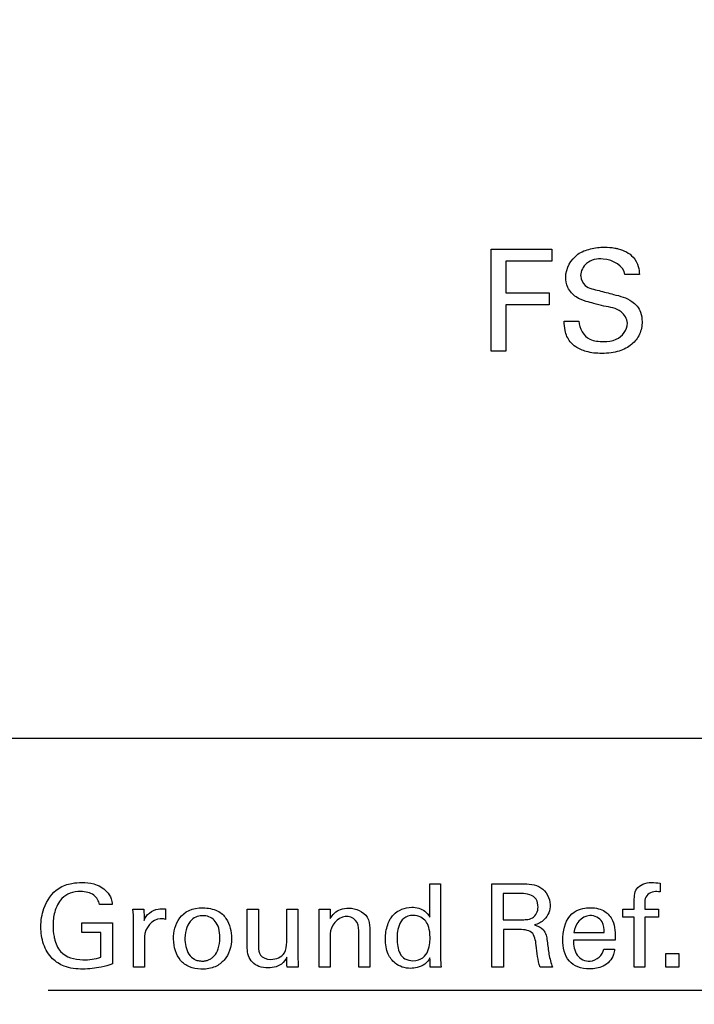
# Model space of a CAD drawing. Header units: inches. Extents: x 0 to 34, y 0 to 22.
# Tile 28 of 119: x 14.038 to 14.403, y 9.503 to 10.036. Entities that reach past the tile are written whole.
import ezdxf

# ---------------------------------------------------------------- set-up
doc = ezdxf.new("R2010")
doc.units = ezdxf.units.IN
doc.header["$LTSCALE"] = 1.87
doc.header["$MEASUREMENT"] = 0
doc.layers.get('0').update_dxf_attribs({"linetype": 'CONTINUOUS'})
doc.layers.add('DATUMCURVES', color=7, linetype='CONTINUOUS')
doc.layers.add('DIMENSIONS', color=7, linetype='CONTINUOUS')
doc.styles.get("Standard").update_dxf_attribs({"font": 'txt', "width": 0.8})
doc.dimstyles.new('DIMSTYLE_1', dxfattribs={"dimtxt": 0.125, "dimasz": 0.18, "dimexe": 0.18, "dimexo": 0.0625, "dimgap": 0.09, "dimtad": 0, "dimtih": 1, "dimtoh": 1, "dimdec": 3, "dimzin": 4, "dimdsep": 46, "dimtxsty": 'STANDARD', "dimblk": '_FILLED', "dimblk1": '_FILLED', "dimblk2": '_FILLED', "dimcen": 0.09, "dimadec": 0, "dimazin": 0, "dimtp": 0.001, "dimtm": 0.001, "dimtfac": 1, "dimtdec": 3, "dimtofl": 0, "dimtmove": 0, "dimatfit": 3, "dimldrblk": '_FILLED', "dimfxl": 1, "dimtolj": 1, "dimtzin": 4, "dimarcsym": 0})

# ---------------------------------------------------------------- blocks, each defined once
blk = doc.blocks.new('_FILLED')
at = {"color": 0, "linetype": 'BYBLOCK'}
blk.add_solid([(0, 0), (-1, 0.1736), (-1, -0.1736)], dxfattribs=at)
blk = doc.blocks.new('*D2')
at = {"layer": 'DIMENSIONS', "color": 2, "linetype": 'CONTINUOUS'}
for p, q in [((13.70119, 10.01086), (13.70119, 6.4058)), ((14.57619, 10.01086), (14.57619, 6.4058)), ((13.70119, 6.5308), (13.34119, 6.5308)), ((14.57619, 6.5308), (15.05703, 6.5308))]:
    blk.add_line(p, q, dxfattribs=at)
at = {"layer": 'DIMENSIONS', "color": 2, "linetype": 'CONTINUOUS', "xscale": 0.18, "yscale": 0.18, "zscale": 0.18}
blk.add_blockref('_FILLED', (13.70119, 6.5308), dxfattribs=at)
at = {"layer": 'DIMENSIONS', "color": 2, "linetype": 'CONTINUOUS', "xscale": 0.18, "yscale": 0.18, "zscale": 0.18, "rotation": 180}
blk.add_blockref('_FILLED', (14.57619, 6.5308), dxfattribs=at)
at = {"layer": 'DIMENSIONS', "color": 2, "linetype": 'CONTINUOUS', "width": 0.8}
for s, p in [('[', (15.94453, 6.4683)), (']', (16.54453, 6.4683)), ('8X ', (15.11953, 6.4683)), ('.875', (15.41953, 6.4683)), ('22.23', (16.04453, 6.4683))]:
    blk.add_text(s, height=0.125, dxfattribs=at).set_placement(p)
blk = doc.blocks.new('*D3')
at = {"layer": 'DIMENSIONS', "color": 2, "linetype": 'CONTINUOUS'}
for p, q in [((13.70119, 10.01086), (13.70119, 6.21877)), ((12.59712, 8.52833), (12.59712, 6.21877)), ((12.59712, 6.34377), (12.1991, 6.34377)), ((13.70119, 6.34377), (14.06119, 6.34377))]:
    blk.add_line(p, q, dxfattribs=at)
at = {"layer": 'DIMENSIONS', "color": 2, "linetype": 'CONTINUOUS', "xscale": 0.18, "yscale": 0.18, "zscale": 0.18}
blk.add_blockref('_FILLED', (12.59712, 6.34377), dxfattribs=at)
at = {"layer": 'DIMENSIONS', "color": 2, "linetype": 'CONTINUOUS', "xscale": 0.18, "yscale": 0.18, "zscale": 0.18, "rotation": 180}
blk.add_blockref('_FILLED', (13.70119, 6.34377), dxfattribs=at)
at = {"layer": 'DIMENSIONS', "color": 2, "linetype": 'CONTINUOUS', "width": 0.8}
for s, p in [('[', (11.4366, 6.28127)), (']', (12.0366, 6.28127)), ('1.104', (10.8116, 6.28127)), ('28.04', (11.5366, 6.28127))]:
    blk.add_text(s, height=0.125, dxfattribs=at).set_placement(p)
blk = doc.blocks.new('*D4')
at = {"layer": 'DIMENSIONS', "color": 2, "linetype": 'CONTINUOUS'}
for p, q in [((13.32619, 10.38586), (11.43576, 10.38586)), ((11.56076, 10.38586), (11.56076, 9.39442)), ((11.56076, 8.02786), (11.56076, 9.14442)), ((16.02369, 8.02786), (11.43576, 8.02786))]:
    blk.add_line(p, q, dxfattribs=at)
at = {"layer": 'DIMENSIONS', "color": 2, "linetype": 'CONTINUOUS', "xscale": 0.18, "yscale": 0.18, "zscale": 0.18}
for p, rotation in [((11.56076, 10.38586), 90), ((11.56076, 8.02786), 270)]:
    blk.add_blockref('_FILLED', p, dxfattribs=dict(at, rotation=rotation))
at = {"layer": 'DIMENSIONS', "color": 2, "linetype": 'CONTINUOUS', "width": 0.8}
for s, p in [('[', (11.67326, 9.20692)), (']', (12.27326, 9.20692)), ('2.358', (11.04826, 9.20692)), ('59.89', (11.77326, 9.20692)), ('4X ', (10.74826, 9.20692))]:
    blk.add_text(s, height=0.125, dxfattribs=at).set_placement(p)
blk = doc.blocks.new('*D21')
at = {"layer": 'DIMENSIONS', "color": 2, "linetype": 'CONTINUOUS'}
for p, q in [((14.57619, 10.01086), (14.57619, 6.69825)), ((15.45119, 10.01086), (15.45119, 6.69825)), ((14.57619, 6.82325), (14.21619, 6.82325)), ((15.45119, 6.82325), (15.91216, 6.82325))]:
    blk.add_line(p, q, dxfattribs=at)
at = {"layer": 'DIMENSIONS', "color": 2, "linetype": 'CONTINUOUS', "xscale": 0.18, "yscale": 0.18, "zscale": 0.18}
blk.add_blockref('_FILLED', (14.57619, 6.82325), dxfattribs=at)
at = {"layer": 'DIMENSIONS', "color": 2, "linetype": 'CONTINUOUS', "xscale": 0.18, "yscale": 0.18, "zscale": 0.18, "rotation": 180}
blk.add_blockref('_FILLED', (15.45119, 6.82325), dxfattribs=at)
at = {"layer": 'DIMENSIONS', "color": 2, "linetype": 'CONTINUOUS', "width": 0.8}
for s, p in [('[', (16.79966, 6.76075)), (']', (17.39966, 6.76075)), ('.875', (16.27466, 6.76075)), ('22.23', (16.89966, 6.76075)), ('7X ', (15.97466, 6.76075))]:
    blk.add_text(s, height=0.125, dxfattribs=at).set_placement(p)

msp = doc.modelspace()

# ---------------------------------------------------------------- linework, layer by layer
at = {"layer": 'DATUMCURVES', "color": 40, "linetype": 'CONTINUOUS'}
for points, knots in [([(14.29289, 9.91164, 0.8645), (14.29461, 9.91164, 0.8645), (14.30556, 9.91164, 0.8645), (14.31651, 9.91164, 0.8645), (14.32574, 9.91164, 0.8645)], [0, 0, 0, 0, 0.15625, 1, 1, 1, 1]), ([(14.29289, 9.85649, 0.8645), (14.29289, 9.85936, 0.8645), (14.29289, 9.87774, 0.8645), (14.29289, 9.89613, 0.8645), (14.29289, 9.91164, 0.8645)], [0, 0, 0, 0, 0.15625, 1, 1, 1, 1]), ([(14.36654, 9.87153, 0.8645), (14.36654, 9.87391, 0.8645), (14.36296, 9.87955, 0.8645), (14.35509, 9.88039, 0.8645), (14.34883, 9.8821, 0.8645), (14.34373, 9.88343, 0.8645), (14.33835, 9.88548, 0.8645), (14.33396, 9.89036, 0.8645), (14.33217, 9.89932, 0.8645), (14.33734, 9.90864, 0.8645), (14.34656, 9.9121, 0.8645), (14.35347, 9.91292, 0.8645), (14.35792, 9.91258, 0.8645), (14.35978, 9.91223, 0.8645)], [0, 0, 0, 0, 0.089356, 0.210968, 0.28166, 0.334745, 0.408555, 0.494841, 0.566943, 0.741217, 0.832923, 0.929463, 1, 1, 1, 1]), ([(14.35978, 9.91223, 0.8645), (14.3604, 9.91211, 0.8645), (14.36404, 9.91128, 0.8645), (14.36945, 9.90868, 0.8645), (14.37265, 9.90272, 0.8645), (14.37293, 9.89933, 0.8645), (14.37303, 9.89789, 0.8645)], [0, 0, 0, 0, 0.088515, 0.522641, 0.795824, 1, 1, 1, 1]), ([(14.32574, 9.90514, 0.8645), (14.32444, 9.90514, 0.8645), (14.31609, 9.90514, 0.8645), (14.30773, 9.90514, 0.8645), (14.30069, 9.90514, 0.8645)], [0, 0, 0, 0, 0.15625, 1, 1, 1, 1]), ([(14.30069, 9.90514, 0.8645), (14.30069, 9.90425, 0.8645), (14.30069, 9.89852, 0.8645), (14.30069, 9.89279, 0.8645), (14.30069, 9.88796, 0.8645)], [0, 0, 0, 0, 0.15625, 1, 1, 1, 1]), ([(14.36509, 9.89789, 0.8645), (14.36482, 9.90266, 0.8645), (14.35488, 9.90775, 0.8645), (14.34442, 9.90538, 0.8645), (14.34115, 9.89972, 0.8645), (14.34126, 9.89711, 0.8645), (14.34127, 9.89698, 0.8645)], [0, 0, 0, 0, 0.458215, 0.755271, 0.988296, 1, 1, 1, 1]), ([(14.34127, 9.89698, 0.8645), (14.34141, 9.89511, 0.8645), (14.34369, 9.89055, 0.8645), (14.34859, 9.8898, 0.8645), (14.35118, 9.88918, 0.8645)], [0, 0, 0, 0, 0.40678, 1, 1, 1, 1]), ([(14.30069, 9.88796, 0.8645), (14.30192, 9.88796, 0.8645), (14.30979, 9.88796, 0.8645), (14.31765, 9.88796, 0.8645), (14.32429, 9.88796, 0.8645)], [0, 0, 0, 0, 0.15625, 1, 1, 1, 1]), ([(14.35118, 9.88918, 0.8645), (14.35381, 9.8885, 0.8645), (14.35981, 9.88696, 0.8645), (14.36604, 9.88534, 0.8645), (14.36898, 9.88337, 0.8645)], [0, 0, 0, 0, 0.433545, 1, 1, 1, 1]), ([(14.36898, 9.88337, 0.8645), (14.37107, 9.882, 0.8645), (14.37392, 9.87837, 0.8645), (14.37464, 9.8729, 0.8645), (14.37425, 9.86885, 0.8645), (14.37284, 9.86441, 0.8645), (14.36902, 9.85949, 0.8645), (14.36316, 9.85659, 0.8645), (14.35755, 9.85538, 0.8645), (14.35152, 9.85503, 0.8645), (14.345, 9.85562, 0.8645), (14.34029, 9.85762, 0.8645), (14.3386, 9.85875, 0.8645)], [0, 0, 0, 0, 0.128977, 0.217487, 0.27856, 0.33737, 0.454957, 0.587239, 0.663965, 0.749719, 0.896424, 1, 1, 1, 1]), ([(14.32429, 9.88154, 0.8645), (14.32307, 9.88154, 0.8645), (14.3152, 9.88154, 0.8645), (14.30733, 9.88154, 0.8645), (14.30069, 9.88154, 0.8645)], [0, 0, 0, 0, 0.15625, 1, 1, 1, 1]), ([(14.30069, 9.88154, 0.8645), (14.30069, 9.88024, 0.8645), (14.30069, 9.87189, 0.8645), (14.30069, 9.86353, 0.8645), (14.30069, 9.85649, 0.8645)], [0, 0, 0, 0, 0.15625, 1, 1, 1, 1]), ([(14.3386, 9.85875, 0.8645), (14.33747, 9.85951, 0.8645), (14.33475, 9.86189, 0.8645), (14.33258, 9.86697, 0.8645), (14.33239, 9.87091, 0.8645), (14.33239, 9.8726, 0.8645)], [0, 0, 0, 0, 0.255002, 0.678572, 1, 1, 1, 1]), ([(14.34033, 9.8726, 0.8645), (14.34049, 9.86881, 0.8645), (14.34438, 9.86178, 0.8645), (14.35113, 9.86168, 0.8645), (14.35363, 9.86168, 0.8645)], [0, 0, 0, 0, 0.603087, 1, 1, 1, 1]), ([(14.35363, 9.86168, 0.8645), (14.35594, 9.86168, 0.8645), (14.36195, 9.86202, 0.8645), (14.36654, 9.868, 0.8645), (14.36654, 9.87153, 0.8645)], [0, 0, 0, 0, 0.395996, 1, 1, 1, 1]), ([(16.69767, 9.64665, 0.8645), (16.50184, 9.64665, 0.8645), (15.24851, 9.64665, 0.8645), (13.99518, 9.64665, 0.8645), (12.93768, 9.64665, 0.8645)], [0, 0, 0, 0, 0.15625, 1, 1, 1, 1]), ([(14.04914, 9.54471, 0.8645), (14.04914, 9.54808, 0.8645), (14.05028, 9.55596, 0.8645), (14.05656, 9.56542, 0.8645), (14.0652, 9.56846, 0.8645), (14.07169, 9.56892, 0.8645), (14.07838, 9.56836, 0.8645), (14.08426, 9.56513, 0.8645), (14.0873, 9.56052, 0.8645), (14.08762, 9.55785, 0.8645), (14.0877, 9.55677, 0.8645)], [0, 0, 0, 0, 0.170839, 0.400111, 0.528702, 0.621359, 0.730008, 0.86582, 0.945058, 1, 1, 1, 1]), ([(14.29326, 9.5229, 0.8645), (14.29326, 9.52525, 0.8645), (14.29326, 9.54029, 0.8645), (14.29326, 9.55533, 0.8645), (14.29326, 9.56802, 0.8645)], [0, 0, 0, 0, 0.15625, 1, 1, 1, 1]), ([(14.29326, 9.56802, 0.8645), (14.2941, 9.56802, 0.8645), (14.29948, 9.56802, 0.8645), (14.30485, 9.56802, 0.8645), (14.30939, 9.56802, 0.8645)], [0, 0, 0, 0, 0.15625, 1, 1, 1, 1]), ([(14.30939, 9.56802, 0.8645), (14.31292, 9.56802, 0.8645), (14.32066, 9.56766, 0.8645), (14.3263, 9.55734, 0.8645), (14.32281, 9.54865, 0.8645), (14.31821, 9.5463, 0.8645), (14.31626, 9.54578, 0.8645)], [0, 0, 0, 0, 0.296284, 0.588999, 0.83005, 1, 1, 1, 1]), ([(14.37026, 9.55784, 0.8645), (14.37026, 9.56038, 0.8645), (14.37014, 9.56666, 0.8645), (14.37837, 9.56927, 0.8645), (14.38267, 9.56858, 0.8645), (14.38426, 9.56834, 0.8645)], [0, 0, 0, 0, 0.362053, 0.770446, 1, 1, 1, 1]), ([(14.08089, 9.55677, 0.8645), (14.08057, 9.55872, 0.8645), (14.07798, 9.56305, 0.8645), (14.07116, 9.56413, 0.8645), (14.06496, 9.56344, 0.8645), (14.05936, 9.5597, 0.8645), (14.0563, 9.55312, 0.8645), (14.05546, 9.5459, 0.8645), (14.05589, 9.5415, 0.8645), (14.0563, 9.53948, 0.8645)], [0, 0, 0, 0, 0.129072, 0.289559, 0.416851, 0.531128, 0.710455, 0.868043, 1, 1, 1, 1]), ([(14.25958, 9.55003, 0.8645), (14.25958, 9.55096, 0.8645), (14.25958, 9.55694, 0.8645), (14.25958, 9.56291, 0.8645), (14.25958, 9.56796, 0.8645)], [0, 0, 0, 0, 0.15625, 1, 1, 1, 1]), ([(14.26545, 9.56796, 0.8645), (14.26545, 9.56587, 0.8645), (14.26545, 9.55252, 0.8645), (14.26545, 9.53917, 0.8645), (14.26545, 9.5279, 0.8645)], [0, 0, 0, 0, 0.15625, 1, 1, 1, 1]), ([(14.29932, 9.56278, 0.8645), (14.29932, 9.56204, 0.8645), (14.29932, 9.55731, 0.8645), (14.29932, 9.55258, 0.8645), (14.29932, 9.54859, 0.8645)], [0, 0, 0, 0, 0.15625, 1, 1, 1, 1]), ([(14.3182, 9.55546, 0.8645), (14.3182, 9.55692, 0.8645), (14.31742, 9.56162, 0.8645), (14.31204, 9.56278, 0.8645), (14.3092, 9.56278, 0.8645)], [0, 0, 0, 0, 0.338228, 1, 1, 1, 1]), ([(14.38426, 9.56364, 0.8645), (14.38312, 9.56372, 0.8645), (14.37987, 9.56445, 0.8645), (14.37607, 9.56141, 0.8645), (14.37607, 9.55921, 0.8645)], [0, 0, 0, 0, 0.342353, 1, 1, 1, 1]), ([(14.10502, 9.54821, 0.8645), (14.10582, 9.55135, 0.8645), (14.11068, 9.55478, 0.8645), (14.11523, 9.5546, 0.8645), (14.11658, 9.55453, 0.8645)], [0, 0, 0, 0, 0.70515, 1, 1, 1, 1]), ([(14.13567, 9.52185, 0.8645), (14.13351, 9.52194, 0.8645), (14.12903, 9.52286, 0.8645), (14.12289, 9.52748, 0.8645), (14.1199, 9.53711, 0.8645), (14.12265, 9.55043, 0.8645), (14.13095, 9.55527, 0.8645), (14.13689, 9.55509, 0.8645)], [0, 0, 0, 0, 0.123732, 0.261213, 0.536173, 0.768087, 1, 1, 1, 1]), ([(14.13689, 9.55509, 0.8645), (14.13948, 9.55501, 0.8645), (14.14534, 9.55386, 0.8645), (14.15107, 9.54805, 0.8645), (14.1533, 9.53661, 0.8645), (14.15025, 9.52782, 0.8645), (14.14381, 9.52278, 0.8645), (14.13862, 9.52179, 0.8645), (14.13591, 9.52185, 0.8645), (14.13567, 9.52185, 0.8645)], [0, 0, 0, 0, 0.102753, 0.205505, 0.411011, 0.698527, 0.842285, 0.986043, 1, 1, 1, 1]), ([(14.16082, 9.53321, 0.8645), (14.16082, 9.5343, 0.8645), (14.16082, 9.54133, 0.8645), (14.16082, 9.54835, 0.8645), (14.16082, 9.55427, 0.8645)], [0, 0, 0, 0, 0.15625, 1, 1, 1, 1]), ([(14.16682, 9.55427, 0.8645), (14.16682, 9.55322, 0.8645), (14.16682, 9.54649, 0.8645), (14.16682, 9.53976, 0.8645), (14.16682, 9.53409, 0.8645)], [0, 0, 0, 0, 0.15625, 1, 1, 1, 1]), ([(14.1822, 9.53653, 0.8645), (14.1822, 9.53745, 0.8645), (14.1822, 9.54337, 0.8645), (14.1822, 9.54928, 0.8645), (14.1822, 9.55427, 0.8645)], [0, 0, 0, 0, 0.15625, 1, 1, 1, 1]), ([(14.18826, 9.55427, 0.8645), (14.18826, 9.55294, 0.8645), (14.18826, 9.54444, 0.8645), (14.18826, 9.53594, 0.8645), (14.18826, 9.52877, 0.8645)], [0, 0, 0, 0, 0.15625, 1, 1, 1, 1]), ([(14.2057, 9.54921, 0.8645), (14.20686, 9.55142, 0.8645), (14.21017, 9.55445, 0.8645), (14.21425, 9.55489, 0.8645), (14.21576, 9.55489, 0.8645)], [0, 0, 0, 0, 0.622683, 1, 1, 1, 1]), ([(14.21576, 9.55489, 0.8645), (14.21948, 9.55489, 0.8645), (14.2261, 9.55219, 0.8645), (14.22713, 9.54617, 0.8645), (14.22713, 9.54421, 0.8645)], [0, 0, 0, 0, 0.654149, 1, 1, 1, 1]), ([(14.23825, 9.54901, 0.8645), (14.23874, 9.54981, 0.8645), (14.24147, 9.55345, 0.8645), (14.24869, 9.55632, 0.8645), (14.25643, 9.55435, 0.8645), (14.2589, 9.55121, 0.8645), (14.25958, 9.55003, 0.8645)], [0, 0, 0, 0, 0.112362, 0.538688, 0.836106, 1, 1, 1, 1]), ([(14.3092, 9.54859, 0.8645), (14.31006, 9.54859, 0.8645), (14.31206, 9.54868, 0.8645), (14.31642, 9.54937, 0.8645), (14.3182, 9.55326, 0.8645), (14.3182, 9.55546, 0.8645)], [0, 0, 0, 0, 0.204865, 0.477348, 1, 1, 1, 1]), ([(14.3318, 9.54123, 0.8645), (14.33239, 9.54591, 0.8645), (14.33493, 9.55209, 0.8645), (14.34205, 9.55486, 0.8645), (14.34659, 9.55521, 0.8645), (14.3507, 9.55481, 0.8645), (14.35534, 9.55295, 0.8645), (14.35995, 9.54715, 0.8645), (14.36004, 9.54112, 0.8645), (14.35994, 9.53752, 0.8645)], [0, 0, 0, 0, 0.274314, 0.381803, 0.46282, 0.56087, 0.63987, 0.772632, 1, 1, 1, 1]), ([(14.07132, 9.54689, 0.8645), (14.07219, 9.54689, 0.8645), (14.07771, 9.54689, 0.8645), (14.08323, 9.54689, 0.8645), (14.08788, 9.54689, 0.8645)], [0, 0, 0, 0, 0.15625, 1, 1, 1, 1]), ([(14.08788, 9.54689, 0.8645), (14.08788, 9.54573, 0.8645), (14.08788, 9.53832, 0.8645), (14.08788, 9.5309, 0.8645), (14.08788, 9.52465, 0.8645)], [0, 0, 0, 0, 0.15625, 1, 1, 1, 1]), ([(14.09926, 9.5229, 0.8645), (14.09926, 9.5242, 0.8645), (14.09926, 9.53253, 0.8645), (14.09926, 9.54087, 0.8645), (14.09926, 9.5479, 0.8645)], [0, 0, 0, 0, 0.15625, 1, 1, 1, 1]), ([(14.11658, 9.54878, 0.8645), (14.11622, 9.54892, 0.8645), (14.11527, 9.54907, 0.8645), (14.11433, 9.54909, 0.8645), (14.11376, 9.54909, 0.8645)], [0, 0, 0, 0, 0.405377, 1, 1, 1, 1]), ([(14.13737, 9.55076, 0.8645), (14.13721, 9.55077, 0.8645), (14.13509, 9.55082, 0.8645), (14.13016, 9.54982, 0.8645), (14.12607, 9.54077, 0.8645), (14.12805, 9.53068, 0.8645), (14.13157, 9.52739, 0.8645), (14.13399, 9.52637, 0.8645), (14.13596, 9.52624, 0.8645), (14.13651, 9.52621, 0.8645)], [0, 0, 0, 0, 0.023996, 0.318491, 0.612985, 0.806493, 0.903246, 0.951623, 1, 1, 1, 1]), ([(14.13651, 9.52621, 0.8645), (14.13725, 9.52617, 0.8645), (14.13714, 9.52625, 0.8645), (14.1386, 9.52639, 0.8645), (14.13984, 9.52681, 0.8645), (14.1415, 9.52766, 0.8645), (14.14344, 9.52933, 0.8645), (14.14538, 9.53245, 0.8645), (14.14627, 9.53841, 0.8645), (14.14557, 9.5443, 0.8645), (14.14309, 9.54905, 0.8645), (14.14005, 9.55064, 0.8645), (14.13737, 9.55076, 0.8645)], [0, 0, 0, 0, 0.034634, 0.069268, 0.138536, 0.207804, 0.277072, 0.415609, 0.554145, 0.668793, 0.783442, 1, 1, 1, 1]), ([(14.19982, 9.5229, 0.8645), (14.19982, 9.52434, 0.8645), (14.19982, 9.53359, 0.8645), (14.19982, 9.54284, 0.8645), (14.19982, 9.55065, 0.8645)], [0, 0, 0, 0, 0.15625, 1, 1, 1, 1]), ([(14.22114, 9.54284, 0.8645), (14.22114, 9.54471, 0.8645), (14.2202, 9.54896, 0.8645), (14.2114, 9.55223, 0.8645), (14.2057, 9.54511, 0.8645), (14.2057, 9.54097, 0.8645)], [0, 0, 0, 0, 0.234266, 0.482062, 1, 1, 1, 1]), ([(14.2597, 9.5279, 0.8645), (14.25898, 9.52664, 0.8645), (14.2571, 9.52424, 0.8645), (14.25309, 9.52267, 0.8645), (14.24749, 9.52185, 0.8645), (14.24101, 9.5239, 0.8645), (14.23627, 9.53043, 0.8645), (14.2353, 9.53802, 0.8645), (14.23609, 9.54458, 0.8645), (14.23767, 9.54804, 0.8645), (14.23825, 9.54901, 0.8645)], [0, 0, 0, 0, 0.092702, 0.186895, 0.266658, 0.453532, 0.582582, 0.762049, 0.928134, 1, 1, 1, 1]), ([(14.25739, 9.54777, 0.8645), (14.25676, 9.54859, 0.8645), (14.25507, 9.55018, 0.8645), (14.24997, 9.55147, 0.8645), (14.24501, 9.54966, 0.8645), (14.24195, 9.54417, 0.8645), (14.24188, 9.53946, 0.8645), (14.24188, 9.5384, 0.8645)], [0, 0, 0, 0, 0.138811, 0.277623, 0.458217, 0.638811, 1, 1, 1, 1]), ([(14.35395, 9.54164, 0.8645), (14.35399, 9.5436, 0.8645), (14.35364, 9.5484, 0.8645), (14.34424, 9.55352, 0.8645), (14.33771, 9.54584, 0.8645), (14.33763, 9.54164, 0.8645)], [0, 0, 0, 0, 0.225958, 0.514299, 1, 1, 1, 1]), ([(14.37026, 9.5229, 0.8645), (14.37026, 9.52431, 0.8645), (14.37026, 9.53335, 0.8645), (14.37026, 9.5424, 0.8645), (14.37026, 9.55003, 0.8645)], [0, 0, 0, 0, 0.15625, 1, 1, 1, 1]), ([(14.37607, 9.55003, 0.8645), (14.37607, 9.54861, 0.8645), (14.37607, 9.53957, 0.8645), (14.37607, 9.53053, 0.8645), (14.37607, 9.5229, 0.8645)], [0, 0, 0, 0, 0.15625, 1, 1, 1, 1]), ([(14.08788, 9.52465, 0.8645), (14.08587, 9.52398, 0.8645), (14.08062, 9.52247, 0.8645), (14.07178, 9.52154, 0.8645), (14.06237, 9.52251, 0.8645), (14.05453, 9.52747, 0.8645), (14.05003, 9.5353, 0.8645), (14.04914, 9.54157, 0.8645), (14.04914, 9.54471, 0.8645)], [0, 0, 0, 0, 0.120787, 0.310225, 0.504481, 0.645929, 0.821361, 1, 1, 1, 1]), ([(14.22114, 9.5229, 0.8645), (14.22114, 9.52394, 0.8645), (14.22114, 9.53058, 0.8645), (14.22114, 9.53723, 0.8645), (14.22114, 9.54284, 0.8645)], [0, 0, 0, 0, 0.15625, 1, 1, 1, 1]), ([(14.22713, 9.54421, 0.8645), (14.22713, 9.5431, 0.8645), (14.22713, 9.53599, 0.8645), (14.22713, 9.52889, 0.8645), (14.22713, 9.5229, 0.8645)], [0, 0, 0, 0, 0.15625, 1, 1, 1, 1]), ([(14.29945, 9.54327, 0.8645), (14.29945, 9.54221, 0.8645), (14.29945, 9.53542, 0.8645), (14.29945, 9.52863, 0.8645), (14.29945, 9.5229, 0.8645)], [0, 0, 0, 0, 0.15625, 1, 1, 1, 1]), ([(14.31926, 9.5229, 0.8645), (14.31798, 9.52673, 0.8645), (14.31762, 9.5328, 0.8645), (14.31594, 9.54314, 0.8645), (14.30984, 9.54327, 0.8645), (14.30732, 9.54327, 0.8645)], [0, 0, 0, 0, 0.449182, 0.720131, 1, 1, 1, 1]), ([(14.31626, 9.54578, 0.8645), (14.31803, 9.54532, 0.8645), (14.32209, 9.54352, 0.8645), (14.32329, 9.53666, 0.8645), (14.32391, 9.52991, 0.8645), (14.32516, 9.52517, 0.8645), (14.32595, 9.5229, 0.8645)], [0, 0, 0, 0, 0.208791, 0.450544, 0.726532, 1, 1, 1, 1]), ([(14.33763, 9.54164, 0.8645), (14.33848, 9.54164, 0.8645), (14.34392, 9.54164, 0.8645), (14.34936, 9.54164, 0.8645), (14.35395, 9.54164, 0.8645)], [0, 0, 0, 0, 0.15625, 1, 1, 1, 1]), ([(14.0563, 9.53948, 0.8645), (14.05637, 9.53915, 0.8645), (14.05701, 9.5362, 0.8645), (14.05969, 9.52898, 0.8645), (14.07111, 9.52607, 0.8645), (14.07847, 9.52738, 0.8645), (14.08164, 9.52834, 0.8645)], [0, 0, 0, 0, 0.032086, 0.28116, 0.686036, 1, 1, 1, 1]), ([(14.1052, 9.53958, 0.8645), (14.1052, 9.53871, 0.8645), (14.1052, 9.53315, 0.8645), (14.1052, 9.52759, 0.8645), (14.1052, 9.5229, 0.8645)], [0, 0, 0, 0, 0.15625, 1, 1, 1, 1]), ([(14.16682, 9.53409, 0.8645), (14.16682, 9.5325, 0.8645), (14.16729, 9.52844, 0.8645), (14.17432, 9.52619, 0.8645), (14.18162, 9.52932, 0.8645), (14.1822, 9.53452, 0.8645), (14.1822, 9.53653, 0.8645)], [0, 0, 0, 0, 0.189981, 0.432143, 0.758818, 1, 1, 1, 1]), ([(14.2057, 9.54097, 0.8645), (14.2057, 9.54002, 0.8645), (14.2057, 9.534, 0.8645), (14.2057, 9.52798, 0.8645), (14.2057, 9.5229, 0.8645)], [0, 0, 0, 0, 0.15625, 1, 1, 1, 1]), ([(14.24188, 9.5384, 0.8645), (14.24188, 9.53562, 0.8645), (14.24249, 9.53112, 0.8645), (14.24573, 9.5272, 0.8645), (14.25101, 9.52589, 0.8645), (14.25643, 9.52767, 0.8645), (14.25968, 9.53307, 0.8645), (14.25976, 9.5378, 0.8645), (14.25976, 9.53903, 0.8645)], [0, 0, 0, 0, 0.218655, 0.327982, 0.43731, 0.577982, 0.718655, 1, 1, 1, 1]), ([(14.35963, 9.5327, 0.8645), (14.35952, 9.53171, 0.8645), (14.35918, 9.52931, 0.8645), (14.35709, 9.52589, 0.8645), (14.3527, 9.52261, 0.8645), (14.34642, 9.52163, 0.8645), (14.33985, 9.52248, 0.8645), (14.33285, 9.52735, 0.8645), (14.33128, 9.53462, 0.8645), (14.33166, 9.54017, 0.8645), (14.3318, 9.54123, 0.8645)], [0, 0, 0, 0, 0.064751, 0.154828, 0.250876, 0.410577, 0.551484, 0.671173, 0.936115, 1, 1, 1, 1]), ([(14.33738, 9.53752, 0.8645), (14.33733, 9.53474, 0.8645), (14.33807, 9.52887, 0.8645), (14.3471, 9.52421, 0.8645), (14.3534, 9.52945, 0.8645), (14.35376, 9.5327, 0.8645)], [0, 0, 0, 0, 0.322924, 0.61963, 1, 1, 1, 1]), ([(14.35994, 9.53752, 0.8645), (14.35877, 9.53752, 0.8645), (14.35125, 9.53752, 0.8645), (14.34373, 9.53752, 0.8645), (14.33738, 9.53752, 0.8645)], [0, 0, 0, 0, 0.15625, 1, 1, 1, 1]), ([(14.1822, 9.52827, 0.8645), (14.18148, 9.52689, 0.8645), (14.1799, 9.52465, 0.8645), (14.17615, 9.52285, 0.8645), (14.17193, 9.52241, 0.8645), (14.16736, 9.52296, 0.8645), (14.16215, 9.52599, 0.8645), (14.16082, 9.5305, 0.8645), (14.16082, 9.53321, 0.8645)], [0, 0, 0, 0, 0.157775, 0.266001, 0.41111, 0.583968, 0.725236, 1, 1, 1, 1])]:
    msp.add_open_spline(points, degree=3, knots=knots, dxfattribs=at)
for points in [[(14.32574, 9.91164, 0.8645), (14.32574, 9.90947, 0.8645), (14.32574, 9.90731, 0.8645), (14.32574, 9.90514, 0.8645)], [(14.37303, 9.89789, 0.8645), (14.37038, 9.89789, 0.8645), (14.36773, 9.89789, 0.8645), (14.36509, 9.89789, 0.8645)], [(14.32429, 9.88796, 0.8645), (14.32429, 9.88582, 0.8645), (14.32429, 9.88368, 0.8645), (14.32429, 9.88154, 0.8645)], [(14.33239, 9.8726, 0.8645), (14.33504, 9.8726, 0.8645), (14.33769, 9.8726, 0.8645), (14.34033, 9.8726, 0.8645)], [(14.30069, 9.85649, 0.8645), (14.29809, 9.85649, 0.8645), (14.29549, 9.85649, 0.8645), (14.29289, 9.85649, 0.8645)], [(14.38426, 9.56834, 0.8645), (14.38426, 9.56677, 0.8645), (14.38426, 9.56521, 0.8645), (14.38426, 9.56364, 0.8645)], [(14.25958, 9.56796, 0.8645), (14.26153, 9.56796, 0.8645), (14.26349, 9.56796, 0.8645), (14.26545, 9.56796, 0.8645)], [(14.3092, 9.56278, 0.8645), (14.30591, 9.56278, 0.8645), (14.30262, 9.56278, 0.8645), (14.29932, 9.56278, 0.8645)], [(14.37026, 9.55427, 0.8645), (14.37026, 9.55546, 0.8645), (14.37026, 9.55665, 0.8645), (14.37026, 9.55784, 0.8645)], [(14.37607, 9.55921, 0.8645), (14.37607, 9.55756, 0.8645), (14.37607, 9.55592, 0.8645), (14.37607, 9.55427, 0.8645)], [(14.0877, 9.55677, 0.8645), (14.08543, 9.55677, 0.8645), (14.08316, 9.55677, 0.8645), (14.08089, 9.55677, 0.8645)], [(14.09895, 9.55427, 0.8645), (14.10093, 9.55427, 0.8645), (14.10291, 9.55427, 0.8645), (14.10489, 9.55427, 0.8645)], [(14.09926, 9.5479, 0.8645), (14.09926, 9.55002, 0.8645), (14.09914, 9.55215, 0.8645), (14.09895, 9.55427, 0.8645)], [(14.10489, 9.55427, 0.8645), (14.10493, 9.55225, 0.8645), (14.10497, 9.55023, 0.8645), (14.10502, 9.54821, 0.8645)], [(14.11658, 9.55453, 0.8645), (14.11658, 9.55261, 0.8645), (14.11658, 9.55069, 0.8645), (14.11658, 9.54878, 0.8645)], [(14.16082, 9.55427, 0.8645), (14.16282, 9.55427, 0.8645), (14.16482, 9.55427, 0.8645), (14.16682, 9.55427, 0.8645)], [(14.1822, 9.55427, 0.8645), (14.18422, 9.55427, 0.8645), (14.18624, 9.55427, 0.8645), (14.18826, 9.55427, 0.8645)], [(14.19976, 9.55427, 0.8645), (14.20172, 9.55427, 0.8645), (14.20368, 9.55427, 0.8645), (14.20563, 9.55427, 0.8645)], [(14.19982, 9.55065, 0.8645), (14.1998, 9.55186, 0.8645), (14.19978, 9.55306, 0.8645), (14.19976, 9.55427, 0.8645)], [(14.20563, 9.55427, 0.8645), (14.20566, 9.55258, 0.8645), (14.20568, 9.5509, 0.8645), (14.2057, 9.54921, 0.8645)], [(14.36408, 9.55427, 0.8645), (14.36614, 9.55427, 0.8645), (14.3682, 9.55427, 0.8645), (14.37026, 9.55427, 0.8645)], [(14.36408, 9.55003, 0.8645), (14.36408, 9.55144, 0.8645), (14.36408, 9.55286, 0.8645), (14.36408, 9.55427, 0.8645)], [(14.37607, 9.55427, 0.8645), (14.37851, 9.55427, 0.8645), (14.38095, 9.55427, 0.8645), (14.38338, 9.55427, 0.8645)], [(14.38338, 9.55427, 0.8645), (14.38338, 9.55286, 0.8645), (14.38338, 9.55144, 0.8645), (14.38338, 9.55003, 0.8645)], [(14.07132, 9.54171, 0.8645), (14.07132, 9.54344, 0.8645), (14.07132, 9.54517, 0.8645), (14.07132, 9.54689, 0.8645)], [(14.11376, 9.54909, 0.8645), (14.1095, 9.54909, 0.8645), (14.1052, 9.54385, 0.8645), (14.1052, 9.53958, 0.8645)], [(14.25976, 9.53903, 0.8645), (14.25976, 9.54358, 0.8645), (14.25869, 9.54609, 0.8645), (14.25739, 9.54777, 0.8645)], [(14.29932, 9.54859, 0.8645), (14.30262, 9.54859, 0.8645), (14.30591, 9.54859, 0.8645), (14.3092, 9.54859, 0.8645)], [(14.37026, 9.55003, 0.8645), (14.3682, 9.55003, 0.8645), (14.36614, 9.55003, 0.8645), (14.36408, 9.55003, 0.8645)], [(14.38338, 9.55003, 0.8645), (14.38095, 9.55003, 0.8645), (14.37851, 9.55003, 0.8645), (14.37607, 9.55003, 0.8645)], [(14.08164, 9.54171, 0.8645), (14.0782, 9.54171, 0.8645), (14.07476, 9.54171, 0.8645), (14.07132, 9.54171, 0.8645)], [(14.08164, 9.52834, 0.8645), (14.08164, 9.5328, 0.8645), (14.08164, 9.53725, 0.8645), (14.08164, 9.54171, 0.8645)], [(14.30732, 9.54327, 0.8645), (14.3047, 9.54327, 0.8645), (14.30207, 9.54327, 0.8645), (14.29945, 9.54327, 0.8645)], [(14.35376, 9.5327, 0.8645), (14.35572, 9.5327, 0.8645), (14.35768, 9.5327, 0.8645), (14.35963, 9.5327, 0.8645)], [(14.18233, 9.5229, 0.8645), (14.18228, 9.52469, 0.8645), (14.18224, 9.52648, 0.8645), (14.1822, 9.52827, 0.8645)], [(14.18826, 9.52877, 0.8645), (14.18826, 9.52681, 0.8645), (14.18838, 9.52486, 0.8645), (14.18845, 9.5229, 0.8645)], [(14.25982, 9.5229, 0.8645), (14.25978, 9.52457, 0.8645), (14.25974, 9.52624, 0.8645), (14.2597, 9.5279, 0.8645)], [(14.26545, 9.5279, 0.8645), (14.26545, 9.52623, 0.8645), (14.26557, 9.52456, 0.8645), (14.2657, 9.5229, 0.8645)], [(14.38738, 9.5229, 0.8645), (14.38738, 9.5254, 0.8645), (14.38738, 9.5279, 0.8645), (14.38738, 9.5304, 0.8645)], [(14.38738, 9.5304, 0.8645), (14.3897, 9.5304, 0.8645), (14.39201, 9.5304, 0.8645), (14.39432, 9.5304, 0.8645)], [(14.39432, 9.5304, 0.8645), (14.39432, 9.5279, 0.8645), (14.39432, 9.5254, 0.8645), (14.39432, 9.5229, 0.8645)], [(14.1052, 9.5229, 0.8645), (14.10322, 9.5229, 0.8645), (14.10124, 9.5229, 0.8645), (14.09926, 9.5229, 0.8645)], [(14.18845, 9.5229, 0.8645), (14.18641, 9.5229, 0.8645), (14.18437, 9.5229, 0.8645), (14.18233, 9.5229, 0.8645)], [(14.2057, 9.5229, 0.8645), (14.20374, 9.5229, 0.8645), (14.20178, 9.5229, 0.8645), (14.19982, 9.5229, 0.8645)], [(14.22713, 9.5229, 0.8645), (14.22513, 9.5229, 0.8645), (14.22314, 9.5229, 0.8645), (14.22114, 9.5229, 0.8645)], [(14.2657, 9.5229, 0.8645), (14.26374, 9.5229, 0.8645), (14.26178, 9.5229, 0.8645), (14.25982, 9.5229, 0.8645)], [(14.29945, 9.5229, 0.8645), (14.29738, 9.5229, 0.8645), (14.29532, 9.5229, 0.8645), (14.29326, 9.5229, 0.8645)], [(14.32595, 9.5229, 0.8645), (14.32372, 9.5229, 0.8645), (14.32149, 9.5229, 0.8645), (14.31926, 9.5229, 0.8645)], [(14.37607, 9.5229, 0.8645), (14.37413, 9.5229, 0.8645), (14.3722, 9.5229, 0.8645), (14.37026, 9.5229, 0.8645)], [(14.39432, 9.5229, 0.8645), (14.39201, 9.5229, 0.8645), (14.3897, 9.5229, 0.8645), (14.38738, 9.5229, 0.8645)], [(14.05307, 9.51039, 0.8645), (14.29047, 9.51039, 0.8645), (14.52787, 9.51039, 0.8645), (14.76527, 9.51039, 0.8645)]]:
    msp.add_open_spline(points, degree=3, dxfattribs=at)

# ---------------------------------------------------------------- dimensions: what is measured, and where the dimension line sits
at = {"layer": 'DIMENSIONS', "color": 2, "linetype": 'CONTINUOUS'}
dim = msp.add_linear_dim(base=(11.56076, 8.02786), p1=(13.32619, 10.38586), p2=(16.02369, 8.02786), angle=270, text='4X <>', dimstyle='DIMSTYLE_1', dxfattribs=at)
dim.commit()
dim.dimension.update_dxf_attribs({"geometry": '*D4', "text_midpoint": (11.56076, 9.26942), "dimtype": 160})
dim = msp.add_linear_dim(base=(12.59712, 6.34377), p1=(13.70119, 10.01086), p2=(12.59712, 8.52833), angle=180, dimstyle='DIMSTYLE_1', dxfattribs=at)
dim.commit()
dim.dimension.update_dxf_attribs({"geometry": '*D3', "text_midpoint": (11.4741, 6.34377), "dimtype": 160})
for base, p1, p2, text, picture, middle in [((14.57619, 6.5308), (13.70119, 10.01086), (14.57619, 10.01086), '8X <>', '*D2', (15.88203, 6.5308)), ((15.45119, 6.82325), (14.57619, 10.01086), (15.45119, 10.01086), '7X <>', '*D21', (16.73716, 6.82325))]:
    dim = msp.add_linear_dim(base=base, p1=p1, p2=p2, text=text, dimstyle='DIMSTYLE_1', dxfattribs=at)
    dim.commit()
    dim.dimension.update_dxf_attribs({"geometry": picture, "text_midpoint": middle, "dimtype": 160})

doc.saveas('drawing.dxf')
